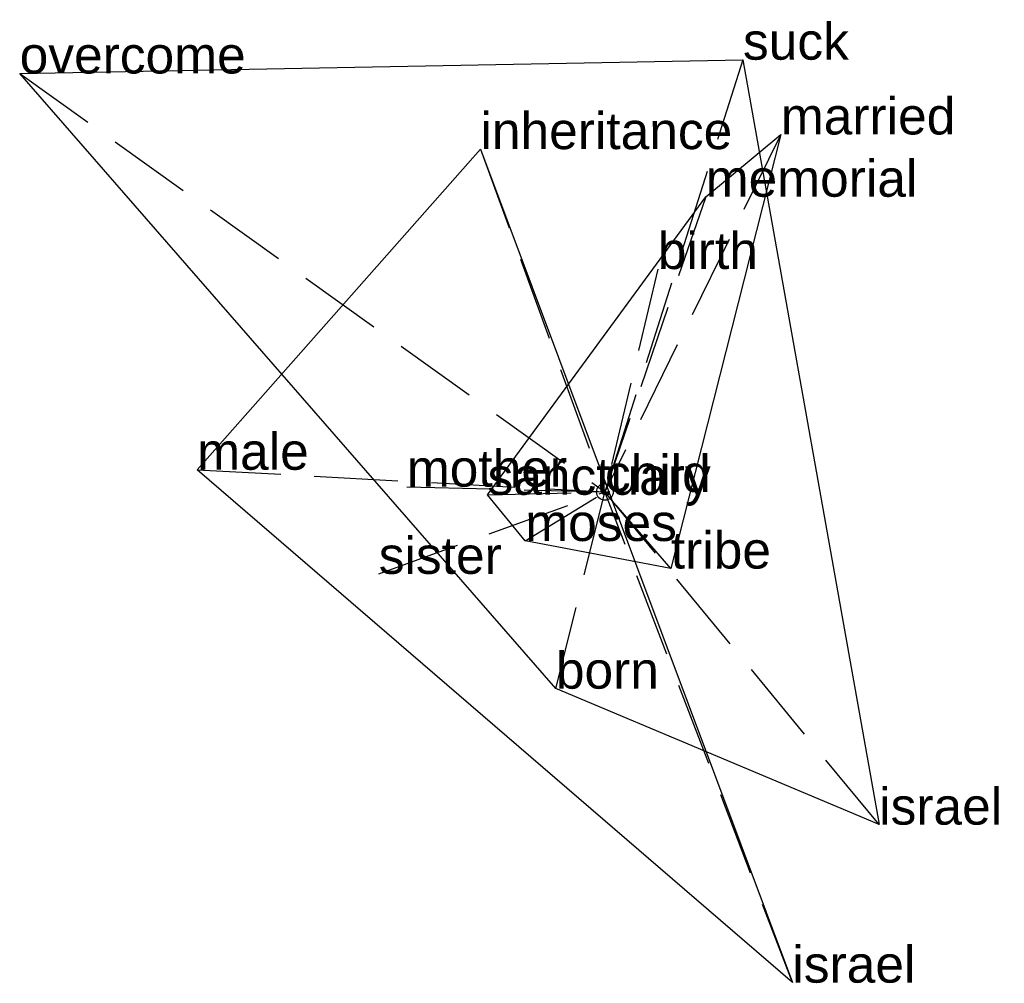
# Model space of a CAD drawing. Extents: x -1.75 to 1.19, y -1.47 to 1.41.
import ezdxf

# ---------------------------------------------------------------- set-up
doc = ezdxf.new("R2010")
doc.units = 0
doc.linetypes.add('DASHED2', pattern=[0.3, 0.25, -0.05])
for name, color, linetype in [('TEXT_nt', 1, 'CONTINUOUS'), ('TEXT_ot', 1, 'CONTINUOUS'), ('TEXT_q', 1, 'CONTINUOUS')]:
    doc.layers.add(name, color=color, linetype=linetype)
doc.styles.get("Standard").update_dxf_attribs({"font": 'arial.ttf'})

# ---------------------------------------------------------------- blocks, each defined once
blk = doc.blocks.new('ot-child')
at = {"layer": 'LINES_ot', "linetype": 'DASHED2'}
for p in [(0.5253, 1.0673), (0.301, 0.8814), (-0.3504, -0.0085), (-0.2377, -0.1465), (0, 0), (0.1969, -0.2288)]:
    blk.add_line(p, (0, 0), dxfattribs=at)
at = {"layer": 'ORIGIN_ot'}
blk.add_circle((0, 0), 0.025, dxfattribs=at)
at = {"layer": 'TEXT_ot'}
for s, p in [('married', (0.5253, 1.0673)), ('memorial', (0.301, 0.8814)), ('child', (0, 0)), ('sanctuary', (-0.3504, -0.0085)), ('moses', (-0.2377, -0.1465)), ('tribe', (0.1969, -0.2288))]:
    blk.add_text(s, height=0.11, dxfattribs=at).set_placement(p)
blk = doc.blocks.new('nt-child')
at = {"layer": 'LINES_nt', "linetype": 'DASHED2'}
for p in [(0.4122, 1.2906), (-1.747, 1.2494), (0.1579, 0.6656), (-0.1463, -0.5874), (0, 0), (0.8188, -0.9934)]:
    blk.add_line(p, (0, 0), dxfattribs=at)
at = {"layer": 'ORIGIN_nt'}
blk.add_circle((0, 0), 0.025, dxfattribs=at)
at = {"layer": 'TEXT_nt'}
for s, p in [('suck', (0.4122, 1.2906)), ('overcome', (-1.747, 1.2494)), ('birth', (0.1579, 0.6656)), ('child', (0, 0)), ('born', (-0.1463, -0.5874)), ('israel', (0.8188, -0.9934))]:
    blk.add_text(s, height=0.11, dxfattribs=at).set_placement(p)
blk = doc.blocks.new('q-child')
at = {"layer": 'LINES_q', "linetype": 'DASHED2'}
for p in [(-0.3715, 1.0235), (-1.217, 0.0662), (-0.675, -0.2446), (-0.5912, 0.0157), (0, 0), (0.5597, -1.4652)]:
    blk.add_line(p, (0, 0), dxfattribs=at)
at = {"layer": 'ORIGIN_q'}
blk.add_circle((0, 0), 0.025, dxfattribs=at)
at = {"layer": 'TEXT_q'}
for s, p in [('inheritance', (-0.3715, 1.0235)), ('male', (-1.217, 0.0662)), ('mother', (-0.5912, 0.0157)), ('child', (0, 0)), ('sister', (-0.675, -0.2446)), ('israel', (0.5597, -1.4652))]:
    blk.add_text(s, height=0.11, dxfattribs=at).set_placement(p)

msp = doc.modelspace()

# ---------------------------------------------------------------- linework, layer by layer
at = {"layer": 'OUTLINE_nt', "linetype": 'CONTINUOUS'}
msp.add_polyline3d([(0.8188, -0.9934, 0), (-0.1463, -0.5874, 0), (-1.747, 1.2494, 0), (0.4122, 1.2906, 0), (0.8188, -0.9934, 0)], close=True, dxfattribs=at)
at = {"layer": 'OUTLINE_ot', "linetype": 'CONTINUOUS'}
msp.add_polyline3d([(0.1969, -0.2288, 0), (-0.2377, -0.1465, 0), (-0.3504, -0.0085, 0), (0.301, 0.8814, 0), (0.5253, 1.0673, 0), (0.1969, -0.2288, 0)], close=True, dxfattribs=at)
at = {"layer": 'OUTLINE_q', "linetype": 'CONTINUOUS'}
msp.add_polyline3d([(0.5597, -1.4652, 0), (-1.217, 0.0662, 0), (-0.3715, 1.0235, 0), (0.5597, -1.4652, 0)], close=True, dxfattribs=at)

# ---------------------------------------------------------------- block references
for name in ['nt-child', 'ot-child', 'q-child']:
    msp.add_blockref(name, (0, 0))

doc.saveas('drawing.dxf')
